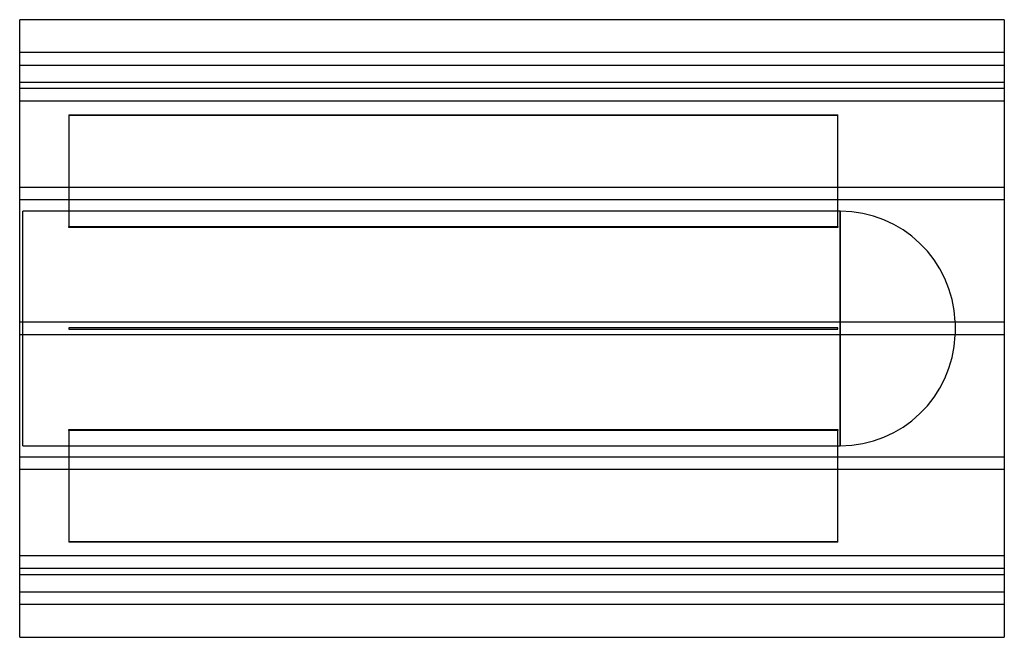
# Model space of a CAD drawing. Header units: millimetres. Extents: x -630 to 630, y -395 to 395.
import ezdxf

# ---------------------------------------------------------------- set-up
doc = ezdxf.new("R2010")
doc.units = ezdxf.units.MM
doc.layers.add('HIDDEN', color=7, linetype='Continuous')
doc.layers.add('THICK', color=7, linetype='Continuous')

msp = doc.modelspace()

# ---------------------------------------------------------------- linework, layer by layer
at = {"layer": 'HIDDEN'}
for p, q in [((630, 353), (-630, 353)), ((-630, 337), (630, 337)), ((-630, 315), (630, 315)), ((630, 306.8), (-630, 306.8)), ((630, 306.8), (-630, 306.8)), ((630, 290.8), (-630, 290.8)), ((630, 290.8), (-630, 290.8)), ((-567, 273.3), (417, 273.3)), ((-567, 273.3), (-567, 130.4)), ((417, 272.3), (-567, 272.3)), ((417, 130.4), (417, 273.3)), ((630, 180.5), (-630, 180.5)), ((630, 180.5), (-630, 180.5)), ((630, 164.5), (-630, 164.5)), ((630, 164.5), (-630, 164.5)), ((420.1, 150), (-626, 150)), ((-626, -150), (-626, 150)), ((420.1, 0), (420.1, 150)), ((420.1, 150), (420.1, -150)), ((-567, 130.4), (417, 130.4)), ((-567, 129.4), (-567, 130.4)), ((417, 129.4), (-567, 129.4)), ((417, 130.4), (417, 129.4)), ((630, 8), (-630, 8)), ((630, 8), (-630, 8)), ((-567, 1), (-567, 1)), ((-567, 1), (-567, -1)), ((417, 1), (-567, 1)), ((417, 1), (417, 1)), ((417, -1), (417, 1)), ((567, 8.4), (567, -8.4)), ((630, -8), (-630, -8)), ((630, -8), (-630, -8)), ((-567, -1), (-567, -1)), ((-567, -1), (417, -1)), ((417, -1), (417, -1)), ((420.1, -150), (420.1, 0)), ((-567, -130.4), (-567, -129.4)), ((-567, -129.4), (417, -129.4)), ((417, -130.4), (-567, -130.4)), ((-567, -130.4), (-567, -273.3)), ((417, -129.4), (417, -130.4)), ((417, -273.3), (417, -130.4)), ((-626, -150), (420.1, -150)), ((630, -164.5), (-630, -164.5)), ((630, -164.5), (-630, -164.5)), ((630, -180.5), (-630, -180.5)), ((630, -180.5), (-630, -180.5)), ((-567, -272.3), (417, -272.3)), ((417, -273.3), (-567, -273.3)), ((630, -290.8), (-630, -290.8)), ((630, -290.8), (-630, -290.8)), ((630, -306.8), (-630, -306.8)), ((630, -306.8), (-630, -306.8)), ((630, -315), (-630, -315)), ((-630, -337), (630, -337)), ((630, -353), (-630, -353))]:
    msp.add_line(p, q, dxfattribs=at)
for centre, start, end in [((420.1, 3), 2.1135, 90), ((420.1, -3), 270, 357.8865)]:
    msp.add_arc(centre, 147, start, end, dxfattribs=at)
at = {"layer": 'THICK'}
for p, q in [((630, 395), (-630, 395)), ((-630, -395), (-630, 395)), ((630, 395), (630, -395)), ((-630, -395), (630, -395))]:
    msp.add_line(p, q, dxfattribs=at)

doc.saveas('drawing.dxf')
